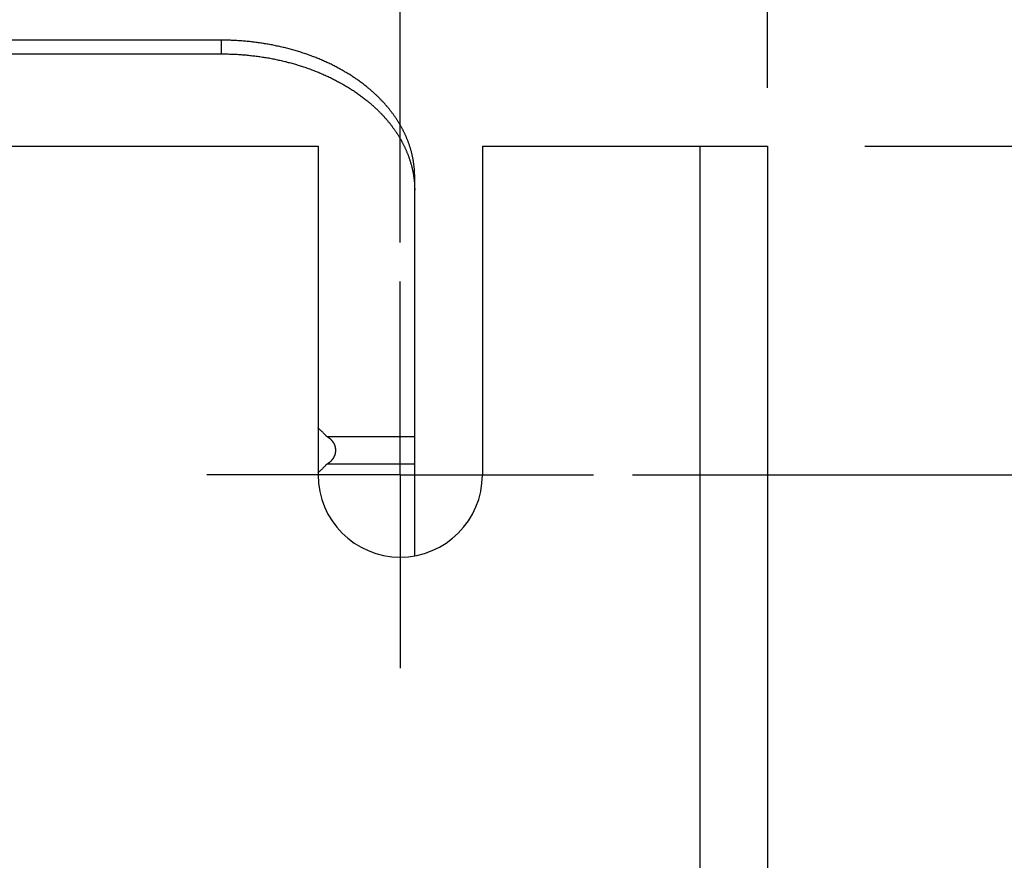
# Model space of a CAD drawing. Extents: x 0 to 594, y 0 to 420.
# Tile 74 of 136: x 399.69 to 409.88, y 270.47 to 279.17. Entities that reach past the tile are written whole.
import ezdxf

# ---------------------------------------------------------------- set-up
doc = ezdxf.new("R2010")
doc.units = 0
doc.header["$LTSCALE"] = 32.67
doc.linetypes.add('CENTER', pattern=[0.6, 0.375, -0.075, 0.075, -0.075])
doc.layers.get('0').update_dxf_attribs({"linetype": 'CONTINUOUS'})
doc.layers.add('DEFAULT_1', color=7, linetype='CENTER')
doc.styles.get("Standard").update_dxf_attribs({"font": 'txt', "width": 0.8})
doc.dimstyles.get("Standard").update_dxf_attribs({"dimtxt": 2.5, "dimasz": 2.5, "dimexe": 1.25, "dimexo": 0.625, "dimtad": 1, "dimcen": 2.5, "dimazin": 3, "dimtfac": 1, "dimtmove": 0, "dimatfit": 3})

# ---------------------------------------------------------------- blocks, each defined once
blk = doc.blocks.new('_FILLED')
at = {"color": 0, "linetype": 'BYBLOCK'}
blk.add_solid([(0, 0), (-1, 0.1429), (-1, -0.1429)], dxfattribs=at)
blk = doc.blocks.new('*D3')
at = {"color": 2, "linetype": 'CONTINUOUS'}
for p, q in [((345.83, 284.776), (345.83, 301.313)), ((407.43, 278.461), (407.43, 301.313)), ((345.83, 300.313), (376.63, 300.313)), ((407.43, 300.313), (376.63, 300.313)), ((345.83, 278.661), (345.83, 279.92))]:
    blk.add_line(p, q, dxfattribs=at)
at = {"color": 2, "linetype": 'CONTINUOUS', "xscale": 3.5, "yscale": 3.5, "zscale": 3.5, "rotation": 180}
blk.add_blockref('_FILLED', (345.83, 300.313), dxfattribs=at)
at = {"color": 2, "linetype": 'CONTINUOUS', "xscale": 3.5, "yscale": 3.5, "zscale": 3.5}
blk.add_blockref('_FILLED', (407.43, 300.313), dxfattribs=at)
at = {"color": 5, "linetype": 'CONTINUOUS', "width": 0.8}
blk.add_text('308', height=3.5, dxfattribs=at).set_placement((371.657, 301.188))
blk = doc.blocks.new('*D5')
at = {"color": 2, "linetype": 'CONTINUOUS'}
for p, q in [((349.63, 280.283), (349.63, 290.259)), ((403.63, 276.86), (403.63, 290.259)), ((349.63, 289.259), (376.63, 289.259)), ((403.63, 289.259), (376.63, 289.259)), ((349.63, 277.039), (349.63, 279.585))]:
    blk.add_line(p, q, dxfattribs=at)
at = {"color": 2, "linetype": 'CONTINUOUS', "xscale": 3.5, "yscale": 3.5, "zscale": 3.5, "rotation": 180}
blk.add_blockref('_FILLED', (349.63, 289.259), dxfattribs=at)
at = {"color": 2, "linetype": 'CONTINUOUS', "xscale": 3.5, "yscale": 3.5, "zscale": 3.5}
blk.add_blockref('_FILLED', (403.63, 289.259), dxfattribs=at)
at = {"color": 5, "linetype": 'CONTINUOUS', "width": 0.8}
blk.add_text('270', height=3.5, dxfattribs=at).set_placement((371.186, 290.134))
blk = doc.blocks.new('*D9')
at = {"color": 2, "linetype": 'CONTINUOUS'}
for p, q in [((408.438, 277.857), (431.229, 277.857)), ((430.229, 277.857), (430.229, 222.857)), ((430.229, 167.858), (430.229, 222.857)), ((407.171, 167.858), (431.229, 167.858))]:
    blk.add_line(p, q, dxfattribs=at)
at = {"color": 2, "linetype": 'CONTINUOUS', "xscale": 3.5, "yscale": 3.5, "zscale": 3.5}
for p, rotation in [((430.229, 277.857), 90), ((430.229, 167.858), 270)]:
    blk.add_blockref('_FILLED', p, dxfattribs=dict(at, rotation=rotation))
at = {"color": 5, "linetype": 'CONTINUOUS', "width": 0.8}
blk.add_text('550', height=3.5, rotation=90, dxfattribs=at).set_placement((429.354, 219.943))
blk = doc.blocks.new('*D10')
at = {"color": 2, "linetype": 'CONTINUOUS'}
for p, q in [((406.034, 274.457), (420.632, 274.457)), ((419.632, 274.457), (419.632, 222.357)), ((419.632, 170.258), (419.632, 222.357)), ((405.664, 170.258), (420.632, 170.258))]:
    blk.add_line(p, q, dxfattribs=at)
at = {"color": 2, "linetype": 'CONTINUOUS', "xscale": 3.5, "yscale": 3.5, "zscale": 3.5}
for p, rotation in [((419.632, 274.457), 90), ((419.632, 170.258), 270)]:
    blk.add_blockref('_FILLED', p, dxfattribs=dict(at, rotation=rotation))
at = {"color": 5, "linetype": 'CONTINUOUS', "width": 0.8}
blk.add_text('521', height=3.5, rotation=90, dxfattribs=at).set_placement((418.757, 219.895))

msp = doc.modelspace()

# ---------------------------------------------------------------- linework, layer by layer
at = {"color": 7, "linetype": 'CONTINUOUS'}
for p, q in [((401.78, 278.954), (392.166, 278.954)), ((401.78, 278.813), (401.78, 278.954)), ((401.793, 278.954), (401.78, 278.954)), ((401.806, 278.954), (401.793, 278.954)), ((401.82, 278.954), (401.806, 278.954)), ((401.833, 278.954), (401.82, 278.954)), ((401.846, 278.953), (401.833, 278.954)), ((401.859, 278.953), (401.846, 278.953)), ((401.873, 278.953), (401.859, 278.953)), ((401.886, 278.952), (401.873, 278.953)), ((401.899, 278.952), (401.886, 278.952)), ((401.912, 278.951), (401.899, 278.952)), ((401.925, 278.95), (401.912, 278.951)), ((401.939, 278.95), (401.925, 278.95)), ((401.952, 278.949), (401.939, 278.95)), ((401.965, 278.948), (401.952, 278.949)), ((401.978, 278.947), (401.965, 278.948)), ((401.991, 278.946), (401.978, 278.947)), ((402.005, 278.945), (401.991, 278.946)), ((402.018, 278.944), (402.005, 278.945)), ((402.031, 278.943), (402.018, 278.944)), ((402.044, 278.942), (402.031, 278.943)), ((402.057, 278.94), (402.044, 278.942)), ((402.07, 278.939), (402.057, 278.94)), ((402.083, 278.938), (402.07, 278.939)), ((402.097, 278.936), (402.083, 278.938)), ((402.11, 278.935), (402.097, 278.936)), ((402.123, 278.933), (402.11, 278.935)), ((402.136, 278.931), (402.123, 278.933)), ((402.149, 278.93), (402.136, 278.931)), ((402.162, 278.928), (402.149, 278.93)), ((402.175, 278.926), (402.162, 278.928)), ((402.188, 278.924), (402.175, 278.926)), ((402.201, 278.922), (402.188, 278.924)), ((402.214, 278.92), (402.201, 278.922)), ((402.227, 278.918), (402.214, 278.92)), ((402.24, 278.916), (402.227, 278.918)), ((402.252, 278.914), (402.24, 278.916)), ((402.265, 278.912), (402.252, 278.914)), ((402.278, 278.909), (402.265, 278.912)), ((402.291, 278.907), (402.278, 278.909)), ((402.304, 278.905), (402.291, 278.907)), ((402.317, 278.902), (402.304, 278.905)), ((402.329, 278.9), (402.317, 278.902)), ((392.171, 278.813), (401.784, 278.813)), ((401.784, 278.813), (401.797, 278.813)), ((401.797, 278.813), (401.811, 278.812)), ((401.811, 278.812), (401.824, 278.812)), ((401.824, 278.812), (401.837, 278.812)), ((401.837, 278.812), (401.85, 278.812)), ((401.85, 278.812), (401.864, 278.811)), ((401.864, 278.811), (401.877, 278.811)), ((401.877, 278.811), (401.89, 278.81)), ((401.89, 278.81), (401.903, 278.81)), ((401.903, 278.81), (401.917, 278.809)), ((401.917, 278.809), (401.93, 278.809)), ((401.93, 278.809), (401.943, 278.808)), ((401.943, 278.808), (401.956, 278.807)), ((401.956, 278.807), (401.969, 278.806)), ((401.969, 278.806), (401.983, 278.805)), ((401.983, 278.805), (401.996, 278.804)), ((401.996, 278.804), (402.009, 278.803)), ((402.009, 278.803), (402.022, 278.802)), ((402.022, 278.802), (402.035, 278.801)), ((402.035, 278.801), (402.048, 278.8)), ((402.048, 278.8), (402.062, 278.799)), ((402.342, 278.897), (402.329, 278.9)), ((402.355, 278.894), (402.342, 278.897)), ((402.367, 278.892), (402.355, 278.894)), ((402.38, 278.889), (402.367, 278.892)), ((402.393, 278.886), (402.38, 278.889)), ((402.405, 278.883), (402.393, 278.886)), ((402.418, 278.88), (402.405, 278.883)), ((402.43, 278.877), (402.418, 278.88)), ((402.443, 278.874), (402.43, 278.877)), ((402.455, 278.871), (402.443, 278.874)), ((402.468, 278.868), (402.455, 278.871)), ((402.48, 278.864), (402.468, 278.868)), ((402.493, 278.861), (402.48, 278.864)), ((402.505, 278.858), (402.493, 278.861)), ((402.517, 278.854), (402.505, 278.858)), ((402.53, 278.851), (402.517, 278.854)), ((402.542, 278.847), (402.53, 278.851)), ((402.554, 278.844), (402.542, 278.847)), ((402.566, 278.84), (402.554, 278.844)), ((402.579, 278.836), (402.566, 278.84)), ((402.591, 278.833), (402.579, 278.836)), ((402.603, 278.829), (402.591, 278.833)), ((402.615, 278.825), (402.603, 278.829)), ((402.627, 278.821), (402.615, 278.825)), ((402.639, 278.817), (402.627, 278.821)), ((402.651, 278.813), (402.639, 278.817)), ((402.663, 278.809), (402.651, 278.813)), ((402.675, 278.805), (402.663, 278.809)), ((402.687, 278.8), (402.675, 278.805)), ((402.698, 278.796), (402.687, 278.8)), ((402.062, 278.799), (402.075, 278.797)), ((402.075, 278.797), (402.088, 278.796)), ((402.088, 278.796), (402.101, 278.794)), ((402.101, 278.794), (402.114, 278.793)), ((402.114, 278.793), (402.127, 278.791)), ((402.127, 278.791), (402.14, 278.789)), ((402.14, 278.789), (402.153, 278.788)), ((402.153, 278.788), (402.166, 278.786)), ((402.166, 278.786), (402.179, 278.784)), ((402.179, 278.784), (402.192, 278.782)), ((402.192, 278.782), (402.205, 278.78)), ((402.205, 278.78), (402.218, 278.778)), ((402.218, 278.778), (402.231, 278.776)), ((402.231, 278.776), (402.244, 278.774)), ((402.244, 278.774), (402.257, 278.772)), ((402.257, 278.772), (402.27, 278.77)), ((402.27, 278.77), (402.282, 278.767)), ((402.282, 278.767), (402.295, 278.765)), ((402.295, 278.765), (402.308, 278.762)), ((402.308, 278.762), (402.321, 278.76)), ((402.321, 278.76), (402.334, 278.757)), ((402.334, 278.757), (402.346, 278.755)), ((402.346, 278.755), (402.359, 278.752)), ((402.359, 278.752), (402.372, 278.749)), ((402.372, 278.749), (402.384, 278.746)), ((402.384, 278.746), (402.397, 278.744)), ((402.397, 278.744), (402.41, 278.741)), ((402.41, 278.741), (402.422, 278.738)), ((402.422, 278.738), (402.435, 278.735)), ((402.435, 278.735), (402.447, 278.732)), ((402.447, 278.732), (402.46, 278.728)), ((402.46, 278.728), (402.472, 278.725)), ((402.472, 278.725), (402.485, 278.722)), ((402.485, 278.722), (402.497, 278.719)), ((402.497, 278.719), (402.509, 278.715)), ((402.509, 278.715), (402.522, 278.712)), ((402.522, 278.712), (402.534, 278.708)), ((402.534, 278.708), (402.546, 278.705)), ((402.546, 278.705), (402.558, 278.701)), ((402.558, 278.701), (402.571, 278.697)), ((402.571, 278.697), (402.583, 278.694)), ((402.71, 278.792), (402.698, 278.796)), ((402.722, 278.787), (402.71, 278.792)), ((402.733, 278.783), (402.722, 278.787)), ((402.745, 278.778), (402.733, 278.783)), ((402.757, 278.774), (402.745, 278.778)), ((402.768, 278.769), (402.757, 278.774)), ((402.78, 278.765), (402.768, 278.769)), ((402.791, 278.76), (402.78, 278.765)), ((402.803, 278.755), (402.791, 278.76)), ((402.814, 278.75), (402.803, 278.755)), ((402.825, 278.745), (402.814, 278.75)), ((402.837, 278.74), (402.825, 278.745)), ((402.848, 278.735), (402.837, 278.74)), ((402.859, 278.73), (402.848, 278.735)), ((402.87, 278.725), (402.859, 278.73)), ((402.881, 278.72), (402.87, 278.725)), ((402.892, 278.715), (402.881, 278.72)), ((402.903, 278.71), (402.892, 278.715)), ((402.914, 278.705), (402.903, 278.71)), ((402.925, 278.699), (402.914, 278.705)), ((402.936, 278.694), (402.925, 278.699)), ((402.583, 278.694), (402.595, 278.69)), ((402.595, 278.69), (402.607, 278.686)), ((402.607, 278.686), (402.619, 278.682)), ((402.619, 278.682), (402.631, 278.678)), ((402.631, 278.678), (402.643, 278.674)), ((402.643, 278.674), (402.655, 278.67)), ((402.655, 278.67), (402.667, 278.666)), ((402.667, 278.666), (402.679, 278.662)), ((402.679, 278.662), (402.69, 278.657)), ((402.69, 278.657), (402.702, 278.653)), ((402.702, 278.653), (402.714, 278.649)), ((402.714, 278.649), (402.726, 278.644)), ((402.726, 278.644), (402.737, 278.64)), ((402.737, 278.64), (402.749, 278.635)), ((402.749, 278.635), (402.761, 278.631)), ((402.761, 278.631), (402.772, 278.626)), ((402.772, 278.626), (402.784, 278.622)), ((402.784, 278.622), (402.795, 278.617)), ((402.795, 278.617), (402.806, 278.612)), ((402.806, 278.612), (402.818, 278.607)), ((402.818, 278.607), (402.829, 278.602)), ((402.829, 278.602), (402.84, 278.597)), ((402.84, 278.597), (402.852, 278.592)), ((402.947, 278.688), (402.936, 278.694)), ((402.957, 278.683), (402.947, 278.688)), ((402.968, 278.677), (402.957, 278.683)), ((402.979, 278.672), (402.968, 278.677)), ((402.989, 278.666), (402.979, 278.672)), ((403, 278.66), (402.989, 278.666)), ((403.01, 278.655), (403, 278.66)), ((403.021, 278.649), (403.01, 278.655)), ((403.031, 278.643), (403.021, 278.649)), ((403.041, 278.637), (403.031, 278.643)), ((403.052, 278.631), (403.041, 278.637)), ((403.062, 278.625), (403.052, 278.631)), ((403.072, 278.619), (403.062, 278.625)), ((403.082, 278.613), (403.072, 278.619)), ((403.092, 278.607), (403.082, 278.613)), ((403.102, 278.601), (403.092, 278.607)), ((403.112, 278.595), (403.102, 278.601)), ((402.852, 278.592), (402.863, 278.587)), ((402.863, 278.587), (402.874, 278.582)), ((402.874, 278.582), (402.885, 278.577)), ((402.885, 278.577), (402.896, 278.572)), ((402.896, 278.572), (402.907, 278.567)), ((402.907, 278.567), (402.918, 278.561)), ((402.918, 278.561), (402.929, 278.556)), ((402.929, 278.556), (402.94, 278.551)), ((402.94, 278.551), (402.95, 278.545)), ((402.95, 278.545), (402.961, 278.54)), ((402.961, 278.54), (402.972, 278.534)), ((402.972, 278.534), (402.982, 278.528)), ((402.982, 278.528), (402.993, 278.523)), ((402.993, 278.523), (403.003, 278.517)), ((403.003, 278.517), (403.014, 278.511)), ((403.014, 278.511), (403.024, 278.505)), ((403.024, 278.505), (403.035, 278.5)), ((403.035, 278.5), (403.045, 278.494)), ((403.045, 278.494), (403.055, 278.488)), ((403.122, 278.588), (403.112, 278.595)), ((403.132, 278.582), (403.122, 278.588)), ((403.141, 278.576), (403.132, 278.582)), ((403.151, 278.569), (403.141, 278.576)), ((403.161, 278.563), (403.151, 278.569)), ((403.17, 278.556), (403.161, 278.563)), ((403.18, 278.55), (403.17, 278.556)), ((403.189, 278.543), (403.18, 278.55)), ((403.199, 278.537), (403.189, 278.543)), ((403.208, 278.53), (403.199, 278.537)), ((403.217, 278.523), (403.208, 278.53)), ((403.226, 278.516), (403.217, 278.523)), ((403.236, 278.51), (403.226, 278.516)), ((403.245, 278.503), (403.236, 278.51)), ((403.254, 278.496), (403.245, 278.503)), ((403.262, 278.489), (403.254, 278.496)), ((403.055, 278.488), (403.065, 278.482)), ((403.065, 278.482), (403.075, 278.476)), ((403.075, 278.476), (403.086, 278.47)), ((403.086, 278.47), (403.096, 278.463)), ((403.096, 278.463), (403.105, 278.457)), ((403.105, 278.457), (403.115, 278.451)), ((403.115, 278.451), (403.125, 278.445)), ((403.125, 278.445), (403.135, 278.438)), ((403.135, 278.438), (403.145, 278.432)), ((403.145, 278.432), (403.154, 278.426)), ((403.154, 278.426), (403.164, 278.419)), ((403.164, 278.419), (403.174, 278.413)), ((403.174, 278.413), (403.183, 278.406)), ((403.183, 278.406), (403.192, 278.4)), ((403.192, 278.4), (403.202, 278.393)), ((403.202, 278.393), (403.211, 278.386)), ((403.271, 278.482), (403.262, 278.489)), ((403.28, 278.475), (403.271, 278.482)), ((403.289, 278.468), (403.28, 278.475)), ((403.295, 278.463), (403.289, 278.468)), ((403.3, 278.458), (403.295, 278.463)), ((403.306, 278.454), (403.3, 278.458)), ((403.312, 278.449), (403.306, 278.454)), ((403.318, 278.444), (403.312, 278.449)), ((403.323, 278.439), (403.318, 278.444)), ((403.329, 278.434), (403.323, 278.439)), ((403.334, 278.43), (403.329, 278.434)), ((403.34, 278.425), (403.334, 278.43)), ((403.345, 278.42), (403.34, 278.425)), ((403.351, 278.415), (403.345, 278.42)), ((403.356, 278.41), (403.351, 278.415)), ((403.362, 278.405), (403.356, 278.41)), ((403.367, 278.4), (403.362, 278.405)), ((403.372, 278.395), (403.367, 278.4)), ((403.378, 278.39), (403.372, 278.395)), ((403.211, 278.386), (403.22, 278.379)), ((403.22, 278.379), (403.229, 278.373)), ((403.229, 278.373), (403.239, 278.366)), ((403.239, 278.366), (403.248, 278.359)), ((403.248, 278.359), (403.257, 278.352)), ((403.257, 278.352), (403.265, 278.345)), ((403.265, 278.345), (403.274, 278.338)), ((403.274, 278.338), (403.283, 278.331)), ((403.283, 278.331), (403.289, 278.326)), ((403.289, 278.326), (403.295, 278.322)), ((403.295, 278.322), (403.3, 278.317)), ((403.3, 278.317), (403.306, 278.312)), ((403.306, 278.312), (403.312, 278.307)), ((403.312, 278.307), (403.318, 278.303)), ((403.318, 278.303), (403.323, 278.298)), ((403.323, 278.298), (403.329, 278.293)), ((403.329, 278.293), (403.334, 278.288)), ((403.383, 278.385), (403.378, 278.39)), ((403.388, 278.38), (403.383, 278.385)), ((403.394, 278.375), (403.388, 278.38)), ((403.399, 278.37), (403.394, 278.375)), ((403.404, 278.365), (403.399, 278.37)), ((403.409, 278.36), (403.404, 278.365)), ((403.414, 278.355), (403.409, 278.36)), ((403.419, 278.35), (403.414, 278.355)), ((403.424, 278.345), (403.419, 278.35)), ((403.429, 278.339), (403.424, 278.345)), ((403.434, 278.334), (403.429, 278.339)), ((403.439, 278.329), (403.434, 278.334)), ((403.444, 278.324), (403.439, 278.329)), ((403.449, 278.319), (403.444, 278.324)), ((403.454, 278.313), (403.449, 278.319)), ((403.459, 278.308), (403.454, 278.313)), ((403.464, 278.303), (403.459, 278.308)), ((403.468, 278.298), (403.464, 278.303)), ((403.473, 278.292), (403.468, 278.298)), ((403.478, 278.287), (403.473, 278.292)), ((403.334, 278.288), (403.34, 278.283)), ((403.34, 278.283), (403.345, 278.278)), ((403.345, 278.278), (403.351, 278.274)), ((403.351, 278.274), (403.356, 278.269)), ((403.356, 278.269), (403.362, 278.264)), ((403.362, 278.264), (403.367, 278.259)), ((403.367, 278.259), (403.372, 278.254)), ((403.372, 278.254), (403.378, 278.249)), ((403.378, 278.249), (403.383, 278.244)), ((403.383, 278.244), (403.388, 278.239)), ((403.388, 278.239), (403.394, 278.234)), ((403.394, 278.234), (403.399, 278.229)), ((403.399, 278.229), (403.404, 278.224)), ((403.404, 278.224), (403.409, 278.218)), ((403.409, 278.218), (403.414, 278.213)), ((403.414, 278.213), (403.419, 278.208)), ((403.419, 278.208), (403.424, 278.203)), ((403.424, 278.203), (403.429, 278.198)), ((403.429, 278.198), (403.434, 278.193)), ((403.434, 278.193), (403.439, 278.188)), ((403.482, 278.282), (403.478, 278.287)), ((403.487, 278.276), (403.482, 278.282)), ((403.492, 278.271), (403.487, 278.276)), ((403.496, 278.266), (403.492, 278.271)), ((403.501, 278.26), (403.496, 278.266)), ((403.505, 278.255), (403.501, 278.26)), ((403.51, 278.25), (403.505, 278.255)), ((403.514, 278.244), (403.51, 278.25)), ((403.518, 278.239), (403.514, 278.244)), ((403.523, 278.233), (403.518, 278.239)), ((403.527, 278.228), (403.523, 278.233)), ((403.531, 278.222), (403.527, 278.228)), ((403.536, 278.217), (403.531, 278.222)), ((403.54, 278.211), (403.536, 278.217)), ((403.544, 278.206), (403.54, 278.211)), ((403.548, 278.2), (403.544, 278.206)), ((403.552, 278.195), (403.548, 278.2)), ((403.556, 278.189), (403.552, 278.195)), ((403.56, 278.184), (403.556, 278.189)), ((403.439, 278.188), (403.444, 278.182)), ((403.444, 278.182), (403.449, 278.177)), ((403.449, 278.177), (403.454, 278.172)), ((403.454, 278.172), (403.459, 278.167)), ((403.459, 278.167), (403.464, 278.162)), ((403.471, 278.154), (403.475, 278.148)), ((403.475, 278.148), (403.48, 278.143)), ((403.48, 278.143), (403.485, 278.138)), ((403.485, 278.138), (403.489, 278.132)), ((403.489, 278.132), (403.494, 278.127)), ((403.494, 278.127), (403.498, 278.122)), ((403.498, 278.122), (403.503, 278.116)), ((403.503, 278.116), (403.507, 278.111)), ((403.507, 278.111), (403.512, 278.106)), ((403.512, 278.106), (403.516, 278.1)), ((403.516, 278.1), (403.521, 278.095)), ((403.521, 278.095), (403.525, 278.089)), ((403.525, 278.089), (403.529, 278.084)), ((403.564, 278.178), (403.56, 278.184)), ((403.568, 278.173), (403.564, 278.178)), ((403.572, 278.167), (403.568, 278.173)), ((403.576, 278.161), (403.572, 278.167)), ((403.58, 278.156), (403.576, 278.161)), ((403.584, 278.15), (403.58, 278.156)), ((403.588, 278.145), (403.584, 278.15)), ((403.591, 278.139), (403.588, 278.145)), ((403.595, 278.133), (403.591, 278.139)), ((403.599, 278.128), (403.595, 278.133)), ((403.602, 278.122), (403.599, 278.128)), ((403.606, 278.116), (403.602, 278.122)), ((403.61, 278.11), (403.606, 278.116)), ((403.613, 278.105), (403.61, 278.11)), ((403.617, 278.099), (403.613, 278.105)), ((403.62, 278.093), (403.617, 278.099)), ((403.624, 278.088), (403.62, 278.093)), ((403.627, 278.082), (403.624, 278.088)), ((403.529, 278.084), (403.533, 278.078)), ((403.533, 278.078), (403.538, 278.073)), ((403.538, 278.073), (403.542, 278.067)), ((403.542, 278.067), (403.546, 278.062)), ((403.546, 278.062), (403.55, 278.056)), ((403.55, 278.056), (403.554, 278.051)), ((403.554, 278.051), (403.558, 278.045)), ((403.558, 278.045), (403.562, 278.04)), ((403.562, 278.04), (403.566, 278.034)), ((403.566, 278.034), (403.57, 278.028)), ((403.57, 278.028), (403.574, 278.023)), ((403.574, 278.023), (403.578, 278.017)), ((403.578, 278.017), (403.582, 278.012)), ((403.582, 278.012), (403.586, 278.006)), ((403.586, 278.006), (403.59, 278)), ((403.59, 278), (403.593, 277.995)), ((403.593, 277.995), (403.597, 277.989)), ((403.597, 277.989), (403.601, 277.983)), ((403.63, 278.076), (403.627, 278.082)), ((403.634, 278.07), (403.63, 278.076)), ((403.637, 278.064), (403.634, 278.07)), ((403.64, 278.059), (403.637, 278.064)), ((403.644, 278.053), (403.64, 278.059)), ((403.647, 278.047), (403.644, 278.053)), ((403.65, 278.041), (403.647, 278.047)), ((403.653, 278.035), (403.65, 278.041)), ((403.656, 278.029), (403.653, 278.035)), ((403.659, 278.024), (403.656, 278.029)), ((403.662, 278.018), (403.659, 278.024)), ((403.665, 278.012), (403.662, 278.018)), ((403.668, 278.006), (403.665, 278.012)), ((403.671, 278), (403.668, 278.006)), ((403.674, 277.994), (403.671, 278)), ((403.677, 277.988), (403.674, 277.994)), ((403.679, 277.982), (403.677, 277.988)), ((403.601, 277.983), (403.604, 277.978)), ((403.604, 277.978), (403.608, 277.972)), ((403.608, 277.972), (403.611, 277.966)), ((403.611, 277.966), (403.615, 277.96)), ((403.615, 277.96), (403.619, 277.955)), ((403.619, 277.955), (403.622, 277.949)), ((403.622, 277.949), (403.625, 277.943)), ((403.625, 277.943), (403.629, 277.937)), ((403.629, 277.937), (403.632, 277.932)), ((403.632, 277.932), (403.635, 277.926)), ((403.635, 277.926), (403.639, 277.92)), ((403.639, 277.92), (403.642, 277.914)), ((403.642, 277.914), (403.645, 277.908)), ((403.645, 277.908), (403.648, 277.903)), ((403.648, 277.903), (403.651, 277.897)), ((403.651, 277.897), (403.655, 277.891)), ((403.655, 277.891), (403.658, 277.885)), ((403.682, 277.976), (403.679, 277.982)), ((403.685, 277.97), (403.682, 277.976)), ((403.688, 277.964), (403.685, 277.97)), ((403.69, 277.958), (403.688, 277.964)), ((403.693, 277.952), (403.69, 277.958)), ((403.695, 277.946), (403.693, 277.952)), ((403.698, 277.94), (403.695, 277.946)), ((403.7, 277.934), (403.698, 277.94)), ((403.703, 277.928), (403.7, 277.934)), ((403.705, 277.922), (403.703, 277.928)), ((403.708, 277.916), (403.705, 277.922)), ((403.71, 277.91), (403.708, 277.916)), ((403.712, 277.904), (403.71, 277.91)), ((403.714, 277.898), (403.712, 277.904)), ((403.717, 277.892), (403.714, 277.898)), ((403.719, 277.886), (403.717, 277.892)), ((403.721, 277.88), (403.719, 277.886)), ((350.48, 277.857), (402.78, 277.857)), ((402.78, 277.857), (402.78, 274.457)), ((403.662, 277.876), (403.665, 277.87)), ((403.665, 277.87), (403.668, 277.864)), ((403.668, 277.864), (403.671, 277.859)), ((403.671, 277.859), (403.674, 277.853)), ((403.674, 277.853), (403.677, 277.847)), ((403.677, 277.847), (403.679, 277.841)), ((403.679, 277.841), (403.682, 277.835)), ((403.682, 277.835), (403.685, 277.829)), ((403.685, 277.829), (403.688, 277.823)), ((403.688, 277.823), (403.69, 277.817)), ((403.69, 277.817), (403.693, 277.811)), ((403.693, 277.811), (403.695, 277.805)), ((403.695, 277.805), (403.698, 277.799)), ((403.698, 277.799), (403.7, 277.793)), ((403.7, 277.793), (403.703, 277.787)), ((403.703, 277.787), (403.705, 277.781)), ((403.723, 277.874), (403.721, 277.88)), ((403.725, 277.868), (403.723, 277.874)), ((403.727, 277.862), (403.725, 277.868)), ((403.729, 277.856), (403.727, 277.862)), ((403.731, 277.85), (403.729, 277.856)), ((403.733, 277.844), (403.731, 277.85)), ((403.735, 277.838), (403.733, 277.844)), ((403.737, 277.831), (403.735, 277.838)), ((403.739, 277.825), (403.737, 277.831)), ((403.743, 277.81), (403.741, 277.816)), ((403.745, 277.804), (403.743, 277.81)), ((403.746, 277.798), (403.745, 277.804)), ((403.748, 277.792), (403.746, 277.798)), ((403.749, 277.785), (403.748, 277.792)), ((403.751, 277.779), (403.749, 277.785)), ((404.48, 277.857), (404.48, 274.457)), ((404.48, 277.857), (407.43, 277.857)), ((406.73, 277.857), (406.73, 270.257)), ((407.43, 277.857), (407.43, 270.157)), ((403.709, 277.772), (403.711, 277.766)), ((403.711, 277.766), (403.713, 277.76)), ((403.713, 277.76), (403.716, 277.754)), ((403.716, 277.754), (403.718, 277.748)), ((403.718, 277.748), (403.72, 277.742)), ((403.72, 277.742), (403.722, 277.736)), ((403.722, 277.736), (403.724, 277.73)), ((403.724, 277.73), (403.726, 277.724)), ((403.726, 277.724), (403.728, 277.717)), ((403.728, 277.717), (403.73, 277.711)), ((403.73, 277.711), (403.732, 277.705)), ((403.732, 277.705), (403.734, 277.699)), ((403.734, 277.699), (403.736, 277.693)), ((403.736, 277.693), (403.738, 277.687)), ((403.738, 277.687), (403.739, 277.681)), ((403.739, 277.681), (403.741, 277.675)), ((403.752, 277.773), (403.751, 277.779)), ((403.754, 277.767), (403.752, 277.773)), ((403.755, 277.761), (403.754, 277.767)), ((403.757, 277.755), (403.755, 277.761)), ((403.758, 277.748), (403.757, 277.755)), ((403.759, 277.742), (403.758, 277.748)), ((403.76, 277.736), (403.759, 277.742)), ((403.762, 277.73), (403.76, 277.736)), ((403.763, 277.724), (403.762, 277.73)), ((403.764, 277.717), (403.763, 277.724)), ((403.765, 277.711), (403.764, 277.717)), ((403.766, 277.705), (403.765, 277.711)), ((403.767, 277.699), (403.766, 277.705)), ((403.768, 277.693), (403.767, 277.699)), ((403.769, 277.686), (403.768, 277.693)), ((403.77, 277.68), (403.769, 277.686)), ((403.771, 277.674), (403.77, 277.68)), ((403.741, 277.675), (403.743, 277.669)), ((403.743, 277.669), (403.745, 277.662)), ((403.745, 277.662), (403.746, 277.656)), ((403.746, 277.656), (403.748, 277.65)), ((403.748, 277.65), (403.749, 277.644)), ((403.749, 277.644), (403.751, 277.638)), ((403.751, 277.638), (403.752, 277.632)), ((403.752, 277.632), (403.754, 277.625)), ((403.754, 277.625), (403.755, 277.619)), ((403.755, 277.619), (403.757, 277.613)), ((403.757, 277.613), (403.758, 277.607)), ((403.758, 277.607), (403.759, 277.601)), ((403.759, 277.601), (403.76, 277.595)), ((403.76, 277.595), (403.762, 277.588)), ((403.762, 277.588), (403.763, 277.582)), ((403.763, 277.582), (403.764, 277.576)), ((403.772, 277.668), (403.771, 277.674)), ((403.772, 277.662), (403.772, 277.668)), ((403.773, 277.655), (403.772, 277.662)), ((403.775, 277.64), (403.774, 277.646)), ((403.775, 277.633), (403.775, 277.64)), ((403.776, 277.627), (403.775, 277.633)), ((403.776, 277.621), (403.776, 277.627)), ((403.777, 277.615), (403.776, 277.621)), ((403.777, 277.609), (403.777, 277.615)), ((403.778, 277.602), (403.777, 277.609)), ((403.778, 277.596), (403.778, 277.602)), ((403.778, 277.59), (403.778, 277.596)), ((403.779, 277.584), (403.778, 277.59)), ((403.779, 277.577), (403.779, 277.584)), ((403.764, 277.576), (403.765, 277.57)), ((403.765, 277.57), (403.766, 277.564)), ((403.766, 277.564), (403.767, 277.557)), ((403.767, 277.557), (403.768, 277.551)), ((403.768, 277.551), (403.769, 277.545)), ((403.769, 277.545), (403.77, 277.539)), ((403.77, 277.539), (403.771, 277.533)), ((403.771, 277.533), (403.772, 277.526)), ((403.772, 277.526), (403.772, 277.52)), ((403.772, 277.52), (403.773, 277.514)), ((403.774, 277.505), (403.775, 277.498)), ((403.775, 277.498), (403.775, 277.492)), ((403.775, 277.492), (403.776, 277.486)), ((403.776, 277.486), (403.776, 277.48)), ((403.776, 277.48), (403.777, 277.473)), ((403.78, 277.562), (403.779, 277.568)), ((403.78, 277.555), (403.78, 277.562)), ((403.78, 277.549), (403.78, 277.555)), ((403.78, 277.543), (403.78, 277.549)), ((403.78, 273.62), (403.78, 277.543)), ((403.777, 277.473), (403.777, 277.467)), ((403.777, 277.467), (403.778, 277.461)), ((403.778, 277.461), (403.778, 277.455)), ((403.778, 277.455), (403.778, 277.448)), ((403.778, 277.448), (403.779, 277.442)), ((403.779, 277.442), (403.779, 277.436)), ((403.779, 277.427), (403.78, 277.42)), ((403.78, 277.42), (403.78, 277.414)), ((403.78, 277.414), (403.78, 277.408)), ((403.78, 277.408), (403.78, 277.402)), ((402.782, 274.941), (402.78, 274.943)), ((402.787, 274.937), (402.782, 274.941)), ((402.791, 274.933), (402.787, 274.937)), ((402.796, 274.928), (402.791, 274.933)), ((402.8, 274.924), (402.796, 274.928)), ((402.805, 274.92), (402.8, 274.924)), ((402.81, 274.916), (402.805, 274.92)), ((402.814, 274.911), (402.81, 274.916)), ((402.819, 274.907), (402.814, 274.911)), ((402.823, 274.902), (402.819, 274.907)), ((402.828, 274.898), (402.823, 274.902)), ((402.833, 274.893), (402.828, 274.898)), ((402.837, 274.888), (402.833, 274.893)), ((402.842, 274.883), (402.837, 274.888)), ((402.847, 274.878), (402.842, 274.883)), ((402.852, 274.873), (402.847, 274.878)), ((402.856, 274.868), (402.852, 274.873)), ((402.861, 274.863), (402.856, 274.868)), ((402.866, 274.858), (402.861, 274.863)), ((402.871, 274.853), (402.866, 274.858)), ((402.871, 274.853), (403.78, 274.853)), ((402.873, 274.852), (402.871, 274.853)), ((402.874, 274.851), (402.873, 274.852)), ((402.876, 274.85), (402.874, 274.851)), ((402.878, 274.849), (402.876, 274.85)), ((402.88, 274.848), (402.878, 274.849)), ((402.881, 274.846), (402.88, 274.848)), ((402.883, 274.845), (402.881, 274.846)), ((402.885, 274.844), (402.883, 274.845)), ((402.886, 274.843), (402.885, 274.844)), ((402.888, 274.842), (402.886, 274.843)), ((402.89, 274.841), (402.888, 274.842)), ((402.891, 274.84), (402.89, 274.841)), ((402.893, 274.839), (402.891, 274.84)), ((402.894, 274.838), (402.893, 274.839)), ((402.896, 274.837), (402.894, 274.838)), ((402.897, 274.836), (402.896, 274.837)), ((402.898, 274.835), (402.897, 274.836)), ((402.9, 274.834), (402.898, 274.835)), ((402.901, 274.833), (402.9, 274.834)), ((402.902, 274.832), (402.901, 274.833)), ((402.904, 274.831), (402.902, 274.832)), ((402.905, 274.83), (402.904, 274.831)), ((402.906, 274.829), (402.905, 274.83)), ((402.907, 274.828), (402.906, 274.829)), ((402.909, 274.827), (402.907, 274.828)), ((402.91, 274.826), (402.909, 274.827)), ((402.911, 274.825), (402.91, 274.826)), ((402.912, 274.824), (402.911, 274.825)), ((402.913, 274.823), (402.912, 274.824)), ((402.914, 274.822), (402.913, 274.823)), ((402.915, 274.821), (402.914, 274.822)), ((402.916, 274.82), (402.915, 274.821)), ((402.917, 274.819), (402.916, 274.82)), ((402.919, 274.817), (402.917, 274.819)), ((402.92, 274.816), (402.919, 274.817)), ((402.921, 274.815), (402.92, 274.816)), ((402.922, 274.814), (402.921, 274.815)), ((402.922, 274.813), (402.922, 274.814)), ((402.923, 274.812), (402.922, 274.813)), ((402.924, 274.811), (402.923, 274.812)), ((402.925, 274.81), (402.924, 274.811)), ((402.926, 274.809), (402.925, 274.81)), ((402.927, 274.808), (402.926, 274.809)), ((402.928, 274.807), (402.927, 274.808)), ((402.929, 274.806), (402.928, 274.807)), ((402.93, 274.805), (402.929, 274.806)), ((402.931, 274.804), (402.93, 274.805)), ((402.931, 274.803), (402.931, 274.804)), ((402.933, 274.8), (402.933, 274.802)), ((402.934, 274.799), (402.933, 274.8)), ((402.935, 274.798), (402.934, 274.799)), ((402.936, 274.797), (402.935, 274.798)), ((402.936, 274.796), (402.936, 274.797)), ((402.937, 274.795), (402.936, 274.796)), ((402.938, 274.794), (402.937, 274.795)), ((402.939, 274.793), (402.938, 274.794)), ((402.939, 274.792), (402.939, 274.793)), ((402.94, 274.791), (402.939, 274.792)), ((402.941, 274.79), (402.94, 274.791)), ((402.941, 274.789), (402.941, 274.79)), ((402.942, 274.788), (402.941, 274.789)), ((402.943, 274.787), (402.942, 274.788)), ((402.943, 274.786), (402.943, 274.787)), ((402.945, 274.783), (402.944, 274.784)), ((402.945, 274.782), (402.945, 274.783)), ((402.946, 274.781), (402.945, 274.782)), ((402.947, 274.78), (402.946, 274.781)), ((402.947, 274.779), (402.947, 274.78)), ((402.948, 274.778), (402.947, 274.779)), ((402.948, 274.777), (402.948, 274.778)), ((402.949, 274.776), (402.948, 274.777)), ((402.949, 274.775), (402.949, 274.776)), ((402.95, 274.774), (402.949, 274.775)), ((402.95, 274.773), (402.95, 274.774)), ((402.951, 274.771), (402.95, 274.773)), ((402.951, 274.77), (402.951, 274.771)), ((402.952, 274.768), (402.952, 274.769)), ((402.953, 274.767), (402.952, 274.768)), ((402.953, 274.766), (402.953, 274.767)), ((402.954, 274.765), (402.953, 274.766)), ((402.954, 274.764), (402.954, 274.765)), ((402.955, 274.763), (402.954, 274.764)), ((402.955, 274.761), (402.955, 274.763)), ((402.955, 274.76), (402.955, 274.761)), ((402.956, 274.759), (402.955, 274.76)), ((402.956, 274.758), (402.956, 274.759)), ((402.956, 274.757), (402.956, 274.758)), ((402.957, 274.756), (402.956, 274.757)), ((402.958, 274.754), (402.957, 274.755)), ((402.958, 274.753), (402.958, 274.754)), ((402.958, 274.751), (402.958, 274.753)), ((402.959, 274.75), (402.958, 274.751)), ((402.959, 274.749), (402.959, 274.75)), ((402.959, 274.748), (402.959, 274.749)), ((402.959, 274.747), (402.959, 274.748)), ((402.96, 274.746), (402.959, 274.747)), ((402.96, 274.745), (402.96, 274.746)), ((402.96, 274.744), (402.96, 274.745)), ((402.96, 274.743), (402.96, 274.744)), ((402.961, 274.74), (402.961, 274.742)), ((402.961, 274.739), (402.961, 274.74)), ((402.961, 274.738), (402.961, 274.739)), ((402.962, 274.737), (402.961, 274.738)), ((402.962, 274.736), (402.962, 274.737)), ((402.962, 274.735), (402.962, 274.736)), ((402.962, 274.734), (402.962, 274.735)), ((402.962, 274.733), (402.962, 274.734)), ((402.962, 274.732), (402.962, 274.733)), ((402.963, 274.731), (402.962, 274.732)), ((402.963, 274.728), (402.963, 274.729)), ((402.963, 274.726), (402.963, 274.727)), ((402.963, 274.725), (402.963, 274.726)), ((402.963, 274.724), (402.963, 274.725)), ((402.933, 274.622), (402.934, 274.623)), ((402.934, 274.623), (402.935, 274.624)), ((402.935, 274.625), (402.936, 274.626)), ((402.935, 274.624), (402.935, 274.625)), ((402.936, 274.626), (402.937, 274.627)), ((402.937, 274.627), (402.938, 274.628)), ((402.938, 274.629), (402.939, 274.63)), ((402.938, 274.628), (402.938, 274.629)), ((402.939, 274.63), (402.94, 274.631)), ((402.94, 274.632), (402.941, 274.633)), ((402.94, 274.631), (402.94, 274.632)), ((402.941, 274.633), (402.942, 274.634)), ((402.943, 274.637), (402.944, 274.638)), ((402.943, 274.636), (402.943, 274.637)), ((402.944, 274.638), (402.945, 274.639)), ((402.945, 274.64), (402.946, 274.641)), ((402.945, 274.639), (402.945, 274.64)), ((402.946, 274.642), (402.947, 274.643)), ((402.946, 274.641), (402.946, 274.642)), ((402.947, 274.644), (402.948, 274.646)), ((402.947, 274.643), (402.947, 274.644)), ((402.948, 274.647), (402.949, 274.648)), ((402.948, 274.646), (402.948, 274.647)), ((402.949, 274.648), (402.95, 274.649)), ((402.95, 274.65), (402.951, 274.651)), ((402.95, 274.649), (402.95, 274.65)), ((402.951, 274.653), (402.952, 274.654)), ((402.951, 274.652), (402.951, 274.653)), ((402.951, 274.651), (402.951, 274.652)), ((402.953, 274.658), (402.954, 274.659)), ((402.953, 274.657), (402.953, 274.658)), ((402.953, 274.656), (402.953, 274.657)), ((402.954, 274.66), (402.955, 274.661)), ((402.954, 274.659), (402.954, 274.66)), ((402.955, 274.663), (402.956, 274.664)), ((402.955, 274.662), (402.955, 274.663)), ((402.955, 274.661), (402.955, 274.662)), ((402.956, 274.665), (402.957, 274.666)), ((402.956, 274.664), (402.956, 274.665)), ((402.957, 274.668), (402.958, 274.669)), ((402.957, 274.667), (402.957, 274.668)), ((402.957, 274.666), (402.957, 274.667)), ((402.958, 274.671), (402.959, 274.672)), ((402.958, 274.67), (402.958, 274.671)), ((402.958, 274.669), (402.958, 274.67)), ((402.959, 274.676), (402.96, 274.677)), ((402.959, 274.673), (402.959, 274.674)), ((402.959, 274.672), (402.959, 274.673)), ((402.96, 274.68), (402.961, 274.681)), ((402.96, 274.679), (402.96, 274.68)), ((402.96, 274.678), (402.96, 274.679)), ((402.96, 274.677), (402.96, 274.678)), ((402.961, 274.683), (402.961, 274.684)), ((402.961, 274.682), (402.961, 274.683)), ((402.961, 274.681), (402.961, 274.682)), ((402.962, 274.691), (402.963, 274.692)), ((402.962, 274.69), (402.962, 274.691)), ((402.962, 274.689), (402.962, 274.69)), ((402.962, 274.688), (402.962, 274.689)), ((402.962, 274.687), (402.962, 274.688)), ((402.962, 274.686), (402.962, 274.687)), ((402.963, 274.723), (402.963, 274.724)), ((402.964, 274.722), (402.963, 274.723)), ((402.963, 274.7), (402.964, 274.701)), ((402.963, 274.699), (402.963, 274.7)), ((402.963, 274.698), (402.963, 274.699)), ((402.963, 274.697), (402.963, 274.698)), ((402.963, 274.694), (402.963, 274.695)), ((402.963, 274.693), (402.963, 274.694)), ((402.963, 274.692), (402.963, 274.693)), ((402.964, 274.721), (402.964, 274.722)), ((402.964, 274.72), (402.964, 274.721)), ((402.964, 274.718), (402.964, 274.72)), ((402.964, 274.717), (402.964, 274.718)), ((402.964, 274.716), (402.964, 274.717)), ((402.964, 274.715), (402.964, 274.716)), ((402.964, 274.714), (402.964, 274.715)), ((402.964, 274.713), (402.964, 274.714)), ((402.964, 274.712), (402.964, 274.713)), ((402.964, 274.711), (402.964, 274.712)), ((402.964, 274.71), (402.964, 274.711)), ((402.964, 274.709), (402.964, 274.71)), ((402.964, 274.708), (402.964, 274.709)), ((402.964, 274.705), (402.964, 274.706)), ((402.964, 274.704), (402.964, 274.705)), ((402.964, 274.703), (402.964, 274.704)), ((402.964, 274.702), (402.964, 274.703)), ((402.964, 274.701), (402.964, 274.702)), ((402.821, 274.518), (402.826, 274.523)), ((402.826, 274.523), (402.83, 274.528)), ((402.83, 274.528), (402.835, 274.532)), ((402.842, 274.54), (402.847, 274.544)), ((402.847, 274.544), (402.852, 274.549)), ((402.852, 274.549), (402.856, 274.554)), ((402.856, 274.554), (402.861, 274.56)), ((402.861, 274.56), (402.866, 274.565)), ((402.866, 274.565), (402.871, 274.57)), ((402.871, 274.57), (402.873, 274.571)), ((403.78, 274.57), (402.871, 274.57)), ((402.873, 274.571), (402.874, 274.572)), ((402.874, 274.572), (402.876, 274.573)), ((402.876, 274.573), (402.878, 274.574)), ((402.878, 274.574), (402.88, 274.575)), ((402.88, 274.575), (402.881, 274.576)), ((402.881, 274.576), (402.883, 274.577)), ((402.883, 274.577), (402.885, 274.578)), ((402.885, 274.578), (402.886, 274.579)), ((402.886, 274.579), (402.888, 274.581)), ((402.888, 274.581), (402.89, 274.582)), ((402.89, 274.582), (402.891, 274.583)), ((402.891, 274.583), (402.893, 274.584)), ((402.893, 274.584), (402.894, 274.585)), ((402.894, 274.585), (402.896, 274.586)), ((402.898, 274.587), (402.899, 274.588)), ((402.899, 274.588), (402.9, 274.589)), ((402.9, 274.589), (402.902, 274.59)), ((402.902, 274.59), (402.903, 274.591)), ((402.903, 274.591), (402.904, 274.593)), ((402.904, 274.593), (402.906, 274.594)), ((402.906, 274.594), (402.907, 274.595)), ((402.907, 274.595), (402.908, 274.596)), ((402.908, 274.596), (402.909, 274.597)), ((402.911, 274.598), (402.912, 274.599)), ((402.912, 274.599), (402.913, 274.6)), ((402.913, 274.6), (402.914, 274.601)), ((402.914, 274.601), (402.915, 274.602)), ((402.915, 274.602), (402.916, 274.603)), ((402.916, 274.603), (402.917, 274.604)), ((402.917, 274.604), (402.919, 274.605)), ((402.919, 274.605), (402.92, 274.606)), ((402.92, 274.606), (402.921, 274.607)), ((402.921, 274.607), (402.922, 274.608)), ((402.922, 274.609), (402.923, 274.61)), ((402.922, 274.608), (402.922, 274.609)), ((402.923, 274.61), (402.924, 274.611)), ((402.924, 274.611), (402.925, 274.612)), ((402.925, 274.612), (402.926, 274.614)), ((402.926, 274.614), (402.927, 274.615)), ((402.927, 274.615), (402.928, 274.616)), ((402.928, 274.616), (402.929, 274.617)), ((402.929, 274.617), (402.93, 274.618)), ((402.93, 274.618), (402.931, 274.619)), ((402.931, 274.62), (402.932, 274.621)), ((402.931, 274.619), (402.931, 274.62)), ((402.932, 274.621), (402.933, 274.622)), ((402.785, 274.484), (402.789, 274.488)), ((402.789, 274.488), (402.794, 274.492)), ((402.794, 274.492), (402.798, 274.496)), ((402.798, 274.496), (402.803, 274.501)), ((402.803, 274.501), (402.807, 274.505)), ((402.807, 274.505), (402.812, 274.509)), ((402.812, 274.509), (402.816, 274.514)), ((402.816, 274.514), (402.821, 274.518))]:
    msp.add_line(p, q, dxfattribs=at)
for points in [[(403.464, 278.162), (403.468, 278.156), (403.471, 278.154)], [(403.658, 277.885), (403.661, 277.879), (403.662, 277.876)], [(403.705, 277.781), (403.708, 277.775), (403.709, 277.772)], [(403.741, 277.816), (403.74, 277.819), (403.739, 277.825)], [(403.774, 277.646), (403.774, 277.649), (403.773, 277.655)], [(403.779, 277.568), (403.779, 277.571), (403.779, 277.577)], [(403.773, 277.514), (403.774, 277.508), (403.774, 277.505)], [(403.779, 277.436), (403.779, 277.43), (403.779, 277.427)], [(402.933, 274.802), (402.932, 274.802), (402.931, 274.803)], [(402.944, 274.784), (402.944, 274.785), (402.943, 274.786)], [(402.952, 274.769), (402.952, 274.769), (402.951, 274.77)], [(402.957, 274.755), (402.957, 274.755), (402.957, 274.756)], [(402.961, 274.742), (402.961, 274.742), (402.96, 274.743)], [(402.963, 274.729), (402.963, 274.73), (402.963, 274.731)], [(402.963, 274.727), (402.963, 274.727), (402.963, 274.728)], [(402.942, 274.634), (402.942, 274.635), (402.943, 274.636)], [(402.952, 274.654), (402.952, 274.654), (402.953, 274.656)], [(402.959, 274.674), (402.959, 274.675), (402.959, 274.676)], [(402.961, 274.684), (402.961, 274.685), (402.962, 274.686)], [(402.963, 274.695), (402.963, 274.696), (402.963, 274.697)], [(402.964, 274.706), (402.964, 274.707), (402.964, 274.708)], [(402.835, 274.532), (402.837, 274.535), (402.842, 274.54)], [(402.896, 274.586), (402.896, 274.586), (402.898, 274.587)], [(402.909, 274.597), (402.91, 274.597), (402.911, 274.598)], [(402.78, 274.48), (402.78, 274.48), (402.785, 274.484)]]:
    msp.add_lwpolyline(points, dxfattribs=at)
msp.add_arc((403.63, 274.457), 0.85, 180, 360, dxfattribs=at)
at = {"layer": 'DEFAULT_1', "color": 7, "linetype": 'CENTER'}
for q in [(403.63, 276.457), (401.63, 274.457), (403.63, 272.457), (405.63, 274.457)]:
    msp.add_line((403.63, 274.457), q, dxfattribs=at)

# ---------------------------------------------------------------- dimensions: what is measured, and where the dimension line sits
at = {"color": 2, "linetype": 'CONTINUOUS'}
dim = msp.add_linear_dim(base=(407.43, 300.313), p1=(345.83, 278.661), p2=(407.43, 278.461), dimstyle='Standard', dxfattribs=at)
dim.commit()
dim.dimension.update_dxf_attribs({"geometry": '*D3', "text_midpoint": (375.857, 302.938), "dimtype": 128})
for base, p1, p2, angle, picture, middle in [((349.63, 289.259), (403.63, 276.86), (349.63, 277.039), 180, '*D5', (375.386, 291.884)), ((430.229, 167.858), (408.438, 277.857), (407.171, 167.858), 270, '*D9', (427.604, 224.143)), ((419.632, 170.258), (406.034, 274.457), (405.664, 170.258), 270, '*D10', (417.007, 224.095))]:
    dim = msp.add_linear_dim(base=base, p1=p1, p2=p2, angle=angle, dimstyle='Standard', dxfattribs=at)
    dim.commit()
    dim.dimension.update_dxf_attribs({"geometry": picture, "text_midpoint": middle, "dimtype": 128})

doc.saveas('drawing.dxf')
